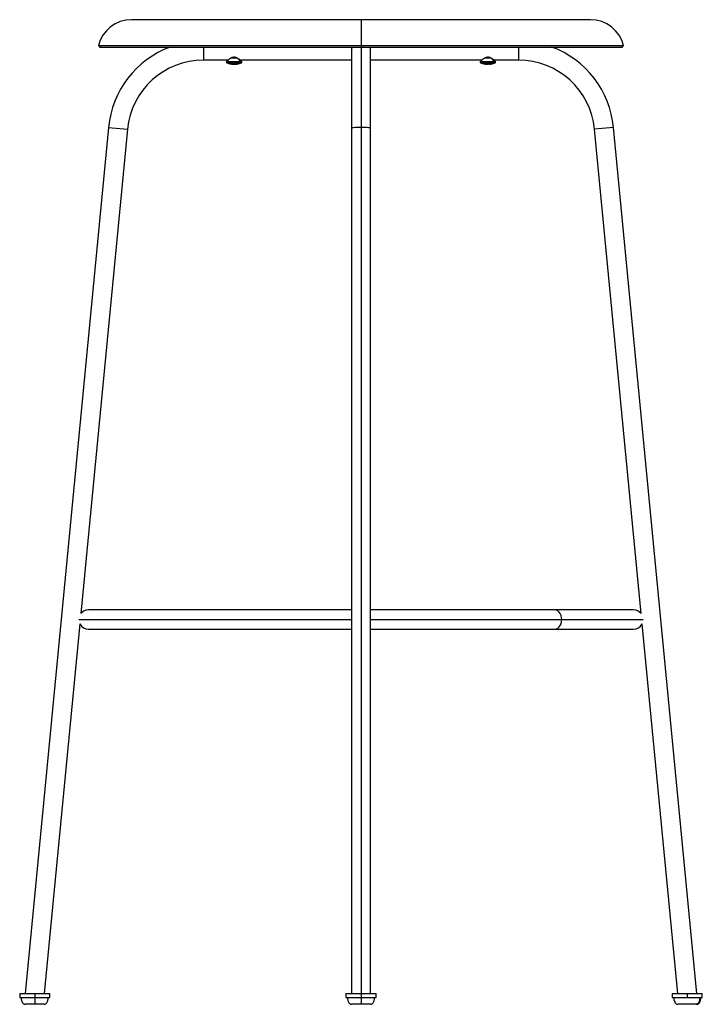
# Paper-space layout '_Front' of a CAD drawing. Header units: millimetres. Extents: x -250 to 250, y -5 to 717.
import ezdxf

# ---------------------------------------------------------------- set-up
doc = ezdxf.new("R2010")
doc.units = ezdxf.units.MM

psp = doc.layouts.new('_Front')

# ---------------------------------------------------------------- linework, layer by layer
at = {"color": 7, "linetype": 'Continuous', "lineweight": 25}
for p, q in [((168.22, 716.65), (-168.22, 716.65)), ((0, 716.65), (0, 0)), ((-192.5, 697.62), (-191.5, 696.62)), ((-192.5, 697.62), (192.5, 697.62)), ((-191.5, 696.62), (191.5, 696.62)), ((-115.45, 696.62), (-115.45, 687)), ((-7, 694), (-7, 3)), ((7, 3), (7, 694)), ((115.45, 696.62), (115.45, 687)), ((191.5, 696.62), (192.5, 697.62)), ((-97.51, 687), (-115.45, 687)), ((-97.03, 687.4), (-98.51, 685.92)), ((-98.51, 685.92), (-87.49, 685.92)), ((-90.48, 688.43), (-95.58, 688.43)), ((-94.62, 688.43), (-94.62, 688.95)), ((-90.48, 688.43), (-88.37, 685.92)), ((-87.49, 685.92), (-88.97, 687.4)), ((-7, 687), (-88.49, 687)), ((88.49, 687), (7, 687)), ((88.97, 687.4), (87.49, 685.92)), ((87.49, 685.92), (98.51, 685.92)), ((95.51, 688.43), (90.43, 688.43)), ((91.36, 688.43), (91.36, 688.94)), ((95.51, 688.43), (97.61, 685.92)), ((98.51, 685.92), (97.03, 687.4)), ((115.45, 687), (97.51, 687)), ((-98.37, 685.11), (-87.63, 685.11)), ((87.63, 685.11), (98.37, 685.11)), ((-185.13, 637.71), (-246.24, 3)), ((-171.19, 636.37), (-205.38, 281.32)), ((-185.13, 637.71), (-171.19, 636.37)), ((185.13, 637.71), (171.19, 636.37)), ((205.38, 281.32), (171.19, 636.37)), ((246.24, 3), (185.13, 637.71)), ((-7, 284), (-199.87, 284)), ((199.87, 284), (7, 284)), ((-206.84, 277), (-7, 277)), ((7, 277), (206.84, 277)), ((-206.1, 273.81), (-232.18, 3)), ((-199.87, 270), (-7, 270)), ((7, 270), (199.87, 270)), ((232.18, 3), (206.1, 273.81)), ((-250.21, 3), (-250.21, 0)), ((-250.21, 3), (-228.21, 3)), ((-250.21, 0), (-228.21, 0)), ((-239.21, 3), (-239.21, 0)), ((-228.21, 0), (-228.21, 3)), ((-11, 3), (-11, 0)), ((-11, 3), (11, 3)), ((-11, 0), (11, 0)), ((11, 0), (11, 3)), ((228.21, 3), (228.21, 0)), ((228.21, 3), (250.21, 3)), ((228.21, 0), (250.21, 0)), ((239.21, 3), (239.21, 0)), ((250.21, 0), (250.21, 3))]:
    psp.add_line(p, q, dxfattribs=at)
at = {"color": 7, "linetype": 'Continuous', "lineweight": 25, "flags": 128}
for points in [[(-6.49, 696.62), (-6.87, 695.37), (-7, 694)], [(7, 694), (6.87, 695.37), (6.49, 696.62)], [(0, 637.71), (-1.56, 637.69), (-3.04, 637.64), (-4.36, 637.56), (-5.47, 637.46), (-6.31, 637.33), (-6.82, 637.19), (-7, 637.04)], [(7, 637.04), (6.82, 637.19), (6.31, 637.33), (5.47, 637.46), (4.36, 637.56), (3.04, 637.64), (1.56, 637.69), (0, 637.71)], [(147.18, 277), (147.05, 278.56), (146.68, 280.04), (146.09, 281.36), (145.3, 282.47), (144.36, 283.31), (143.3, 283.82), (142.2, 284)], [(142.2, 270), (143.3, 270.18), (144.36, 270.69), (145.3, 271.53), (146.09, 272.64), (146.68, 273.96), (147.05, 275.44), (147.18, 277)]]:
    psp.add_lwpolyline(points, dxfattribs=at)
at = {"color": 7, "linetype": 'Continuous', "lineweight": 25}
for centre, radius, start, end in [((-168.22, 691.65), 25, 90, 166.18397), ((168.22, 691.65), 25, 13.81603, 90), ((-115.45, 631), 70, 110.37051, 174.5), ((115.45, 631), 70, 5.5, 69.62949), ((-115.45, 631), 56, 90, 174.5), ((-98.16, 685.57), 0.5, 135, 245.11235), ((-88.79, 685.57), 0.547, 303.302, 39.73338), ((-87.84, 685.57), 0.5, 294.88765, 45), ((87.84, 685.57), 0.5, 135, 245.11235), ((97.19, 685.57), 0.549, 303.51629, 39.59609), ((98.16, 685.57), 0.5, 294.88765, 45), ((115.45, 631), 56, 5.5, 90), ((-93, 696.68), 12.75, 245.11235, 259.92768), ((-94.5, 690.67), 6.55, 262.09242, 277.90758), ((-95.1, 684.86), 0.748, 246.51349, 283.7928), ((-93.6, 695.71), 11.59, 267.46588, 272.97827), ((-92.4, 695.71), 11.6, 264.05648, 275.94352), ((-91.5, 690.66), 6.54, 266.62657, 273.96496), ((-90.87, 684.95), 0.835, 247.21864, 256.01843), ((-93.12, 693.46), 9.55, 282.35468, 299.01129), ((-90.9, 684.85), 0.731, 255.9562, 280.07514), ((-93, 696.68), 12.75, 280.07232, 294.88765), ((93, 696.68), 12.75, 245.11235, 259.90953), ((91.49, 690.58), 6.46, 262.03804, 277.96196), ((90.9, 684.91), 0.79, 247.15182, 283.42509), ((92.41, 695.76), 11.64, 267.39331, 272.8932), ((93.59, 695.76), 11.64, 264.06853, 275.93147), ((94.51, 690.56), 6.45, 266.49811, 273.88689), ((95.12, 684.99), 0.877, 247.80049, 256.40097), ((92.88, 693.39), 9.48, 282.41349, 299.12756), ((95.1, 684.89), 0.773, 256.34612, 280.09972), ((93, 696.68), 12.75, 280.09047, 294.88765), ((-199.87, 277), 7, 90, 141.89223), ((199.87, 277), 7, 38.10777, 90), ((-199.87, 277), 7, 207.10777, 270), ((199.87, 277), 7, 270, 332.89223)]:
    psp.add_arc(centre, radius, start, end, dxfattribs=at)
for points, knots in [([(-97.51, 687), (-97.51, 687), (-97.51, 687), (-97.5, 687.01), (-97.48, 687.03), (-97.46, 687.05), (-97.42, 687.08), (-97.38, 687.11), (-97.33, 687.15), (-97.28, 687.2), (-97.22, 687.25), (-97.11, 687.34), (-96.96, 687.46), (-96.73, 687.65), (-96.47, 687.85), (-96.08, 688.13), (-95.64, 688.42), (-95.15, 688.71), (-94.63, 688.97), (-93.92, 689.24), (-93.14, 689.34), (-92.53, 689.3), (-91.92, 689.18), (-91.2, 688.9), (-90.45, 688.49), (-89.91, 688.12), (-89.53, 687.84), (-89.27, 687.64), (-89.04, 687.46), (-88.86, 687.31), (-88.72, 687.2), (-88.61, 687.11), (-88.54, 687.05), (-88.49, 687.01), (-88.49, 687), (-88.49, 687)], [0, 0, 0, 0, 0.01311, 0.026203, 0.039295, 0.0524, 0.065536, 0.078719, 0.091963, 0.105284, 0.118698, 0.132219, 0.164378, 0.196872, 0.228716, 0.260508, 0.322593, 0.353713, 0.383338, 0.444686, 0.500342, 0.52883, 0.558257, 0.617311, 0.678118, 0.739936, 0.771667, 0.803464, 0.835694, 0.867607, 0.894576, 0.921175, 0.947528, 0.97376, 1, 1, 1, 1]), ([(88.49, 687), (88.49, 687), (88.49, 687), (88.5, 687.01), (88.52, 687.03), (88.54, 687.05), (88.58, 687.08), (88.62, 687.11), (88.67, 687.15), (88.72, 687.2), (88.78, 687.25), (88.89, 687.34), (89.04, 687.46), (89.27, 687.65), (89.53, 687.85), (89.92, 688.13), (90.36, 688.42), (90.85, 688.71), (91.37, 688.97), (92.08, 689.24), (92.86, 689.34), (93.47, 689.3), (94.08, 689.18), (94.8, 688.9), (95.55, 688.49), (96.09, 688.12), (96.47, 687.84), (96.73, 687.64), (96.96, 687.46), (97.14, 687.31), (97.28, 687.2), (97.39, 687.11), (97.46, 687.05), (97.51, 687.01), (97.51, 687), (97.51, 687)], [0, 0, 0, 0, 0.01311, 0.026203, 0.039295, 0.0524, 0.065536, 0.078719, 0.091963, 0.105284, 0.118698, 0.132219, 0.164378, 0.196872, 0.228716, 0.260508, 0.322593, 0.353713, 0.383338, 0.444686, 0.500342, 0.52883, 0.558257, 0.617311, 0.678118, 0.739936, 0.771667, 0.803464, 0.835694, 0.867607, 0.894576, 0.921175, 0.947528, 0.97376, 1, 1, 1, 1]), ([(-249.21, 0), (-249.16, -0.74), (-249.06, -2.1), (-248.37, -3.61), (-247.66, -4.42), (-247.15, -4.77), (-246.66, -4.97), (-246.35, -4.99), (-246.21, -5)], [0, 0, 0, 0, 0.346618, 0.642297, 0.758195, 0.853647, 0.932805, 1, 1, 1, 1]), ([(-249.21, 0), (-249.17, 0), (-249.1, 0), (-248.5, 0), (-247.58, 0), (-246.33, 0), (-244.81, 0), (-243.06, 0), (-241.18, 0), (-239.87, 0), (-239.21, 0)], [0, 0, 0, 0, 0.124944, 0.25, 0.374944, 0.499999, 0.624944, 0.749999, 0.874972, 1, 1, 1, 1]), ([(-239.21, 0), (-239.21, -0.62), (-239.21, -1.85), (-239.21, -3.27), (-239.21, -4.18), (-239.21, -4.65), (-239.21, -4.95), (-239.21, -4.98), (-239.21, -5)], [0, 0, 0, 0, 0.291125, 0.577452, 0.704337, 0.815905, 0.913214, 1, 1, 1, 1]), ([(-239.21, 0), (-238.56, 0), (-237.25, 0), (-235.36, 0), (-233.62, 0), (-232.1, 0), (-230.84, 0), (-229.92, 0), (-229.32, 0), (-229.25, 0), (-229.21, 0)], [0, 0, 0, 0, 0.124972, 0.249999, 0.374944, 0.499999, 0.624944, 0.75, 0.874944, 1, 1, 1, 1]), ([(-232.21, -5), (-232.07, -4.99), (-231.76, -4.97), (-231.27, -4.77), (-230.77, -4.42), (-230.05, -3.61), (-229.36, -2.1), (-229.26, -0.74), (-229.21, 0)], [0, 0, 0, 0, 0.0671954, 0.1463533, 0.2418053, 0.3577027, 0.6533825, 1, 1, 1, 1]), ([(-10, 0), (-9.95, -0.74), (-9.85, -2.1), (-9.16, -3.61), (-8.44, -4.42), (-7.94, -4.77), (-7.45, -4.97), (-7.14, -4.99), (-7, -5)], [0, 0, 0, 0, 0.346618, 0.642297, 0.758195, 0.853647, 0.932805, 1, 1, 1, 1]), ([(-10, 0), (-9.96, 0), (-9.89, 0), (-9.29, 0), (-8.37, 0), (-7.12, 0), (-5.59, 0), (-3.85, 0), (-1.96, 0), (-0.65, 0), (0, 0)], [0, 0, 0, 0, 0.124944, 0.25, 0.374944, 0.499999, 0.624944, 0.749999, 0.874972, 1, 1, 1, 1]), ([(0, 0), (0, -0.62), (0, -1.85), (0, -3.27), (0, -4.18), (0, -4.65), (0, -4.95), (0, -4.98), (0, -5)], [0, 0, 0, 0, 0.291125, 0.577452, 0.704337, 0.815905, 0.913214, 1, 1, 1, 1]), ([(0, 0), (0.65, 0), (1.96, 0), (3.85, 0), (5.59, 0), (7.11, 0), (8.37, 0), (9.29, 0), (9.89, 0), (9.96, 0), (10, 0)], [0, 0, 0, 0, 0.124972, 0.249999, 0.374944, 0.499999, 0.624944, 0.75, 0.874944, 1, 1, 1, 1]), ([(7, -5), (7.14, -4.99), (7.45, -4.97), (7.94, -4.77), (8.44, -4.42), (9.16, -3.61), (9.85, -2.1), (9.95, -0.74), (10, 0)], [0, 0, 0, 0, 0.067195, 0.146353, 0.241805, 0.357703, 0.653382, 1, 1, 1, 1]), ([(229.21, 0), (229.21, 0), (229.15, 0), (229.37, 0), (229.91, 0), (230.84, 0), (232.1, 0), (233.62, 0), (235.37, 0), (237.25, 0), (239.22, 0), (241.18, 0), (243.07, 0), (244.81, 0), (246.33, 0), (247.6, 0), (248.17, 0), (248.45, 0)], [0, 0, 0, 0, 0.0001262, 0.0715141, 0.1429653, 0.2143531, 0.2858043, 0.3571922, 0.4286434, 0.5000313, 0.5714825, 0.6428703, 0.7143215, 0.7857094, 0.8571606, 0.9285575, 1, 1, 1, 1]), ([(229.22, 0), (229.25, -0.54), (229.31, -1.67), (229.77, -3.02), (230.34, -3.93), (230.76, -4.38), (231.09, -4.63), (231.3, -4.77), (231.5, -4.86), (231.84, -4.97), (232.01, -4.98), (232.15, -4.98)], [0, 0, 0, 0, 0.223527, 0.464488, 0.578866, 0.674204, 0.714253, 0.750973, 0.787456, 0.826861, 1, 1, 1, 1]), ([(245.68, -5), (246, -5.01), (246.38, -5.02), (246.86, -4.88), (247.13, -4.76), (247.46, -4.55), (247.94, -4.12), (248.46, -3.37), (249.06, -1.95), (249.14, -0.77), (249.2, 0)], [0, 0, 0, 0, 0.271851, 0.324009, 0.368865, 0.413155, 0.464008, 0.59086, 0.733828, 1, 1, 1, 1]), ([(248.45, 0), (248.42, -0.62), (248.35, -1.85), (247.84, -3.27), (247.24, -4.18), (246.74, -4.65), (246.21, -4.95), (245.85, -4.98), (245.68, -5)], [0, 0, 0, 0, 0.291125, 0.577452, 0.704337, 0.815905, 0.913214, 1, 1, 1, 1]), ([(248.45, 0), (248.67, 0), (249.12, 0), (249.18, 0), (249.21, 0)], [0, 0, 0, 0, 0.501094, 1, 1, 1, 1]), ([(245.68, -5), (245.23, -5), (244.33, -5), (241.95, -5), (239.22, -5), (236.45, -5), (234.18, -5), (232.74, -5), (232.55, -5), (232.49, -5)], [0, 0, 0, 0, 0.154401, 0.308802, 0.463202, 0.617603, 0.772004, 0.926405, 1, 1, 1, 1])]:
    psp.add_open_spline(points, degree=3, knots=knots, dxfattribs=at)
for points in [[(-239.21, -5), (-240.13, -5), (-241.96, -5), (-244.28, -5), (-245.88, -5), (-246.1, -5), (-246.21, -5)], [(-232.21, -5), (-232.32, -5), (-232.54, -5), (-234.14, -5), (-236.46, -5), (-238.3, -5), (-239.21, -5)], [(0, -5), (-0.92, -5), (-2.75, -5), (-5.07, -5), (-6.67, -5), (-6.89, -5), (-7, -5)], [(7, -5), (6.89, -5), (6.67, -5), (5.07, -5), (2.75, -5), (0.92, -5), (0, -5)]]:
    psp.add_open_spline(points, degree=3, dxfattribs=at)

doc.saveas('drawing.dxf')
